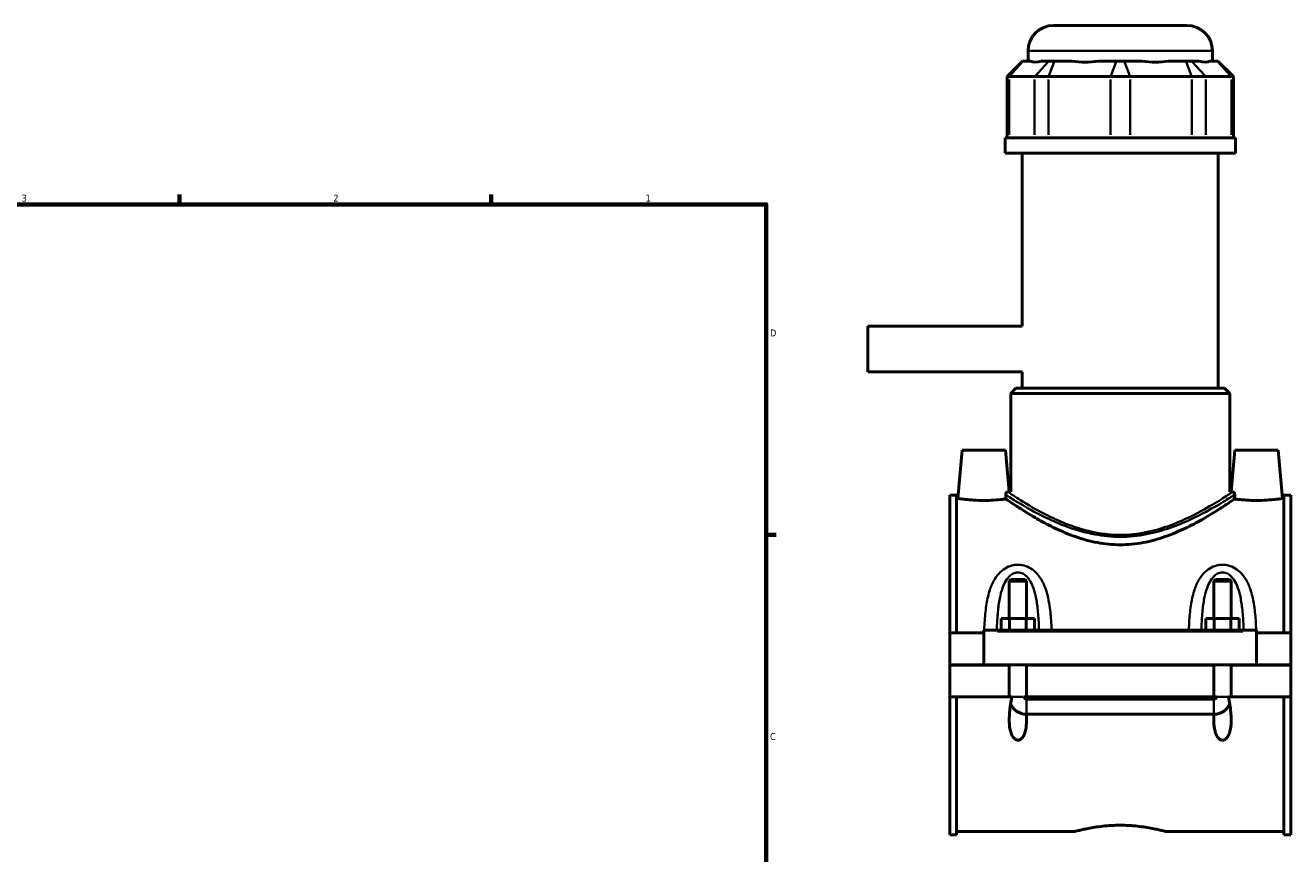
# Model space of a CAD drawing. Header units: inches. Extents: x -1 to 47.8, y -1.4 to 47.3.
# Tile 7 of 8: x 23.4 to 40.7, y 12.2 to 23.4. Entities that reach past the tile are written whole.
import ezdxf

# ---------------------------------------------------------------- set-up
doc = ezdxf.new("R2010")
doc.units = ezdxf.units.IN
doc.header["$MEASUREMENT"] = 0
for name, color, linetype, lineweight in [('Border (ANSI)', 7, 'Continuous', 70), ('Visible (ANSI)', 7, 'Continuous', 50), ('Visible Narrow (ANSI)', 7, 'Continuous', 35)]:
    doc.layers.add(name, color=color, linetype=linetype, lineweight=lineweight)
doc.styles.add('Note Text (ANSI)', font='tahoma.ttf')

# ---------------------------------------------------------------- blocks, each defined once
blk = doc.blocks.new('Borders Default Border')
at = {"layer": 'Border (ANSI)'}
for p, q in [((25.5, 21), (25.5, 21.134)), ((29.75, 21), (29.75, 21.134)), ((33.5, 16.5), (33.634, 16.5))]:
    blk.add_line(p, q, dxfattribs=at)
at = {"layer": 'Border (ANSI)', "flags": 128}
blk.add_lwpolyline([(0.5, 1), (0.5, 21), (33.5, 21), (33.5, 1), (0.5, 1)], dxfattribs=at)
at = {"layer": 'Border (ANSI)', "color": 5, "true_color": 0x0000ff, "char_height": 0.0945, "attachment_point": 7, "style": 'Note Text (ANSI)'}
for s, insert in [('3', (23.346, 21.038)), ('2', (27.596, 21.04)), ('1', (31.854, 21.04)), ('D', (33.553, 19.203)), ('C', (33.552, 13.701))]:
    blk.add_mtext(s, dxfattribs=dict(at, insert=insert))

msp = doc.modelspace()

# ---------------------------------------------------------------- linework, layer by layer
at = {"layer": 'Visible (ANSI)'}
for p, q in [((37.42, 23.441), (39.236, 23.441)), ((36.995, 22.953), (36.785, 22.744)), ((36.995, 22.953), (37.005, 22.953)), ((37.106, 22.953), (37.005, 22.953)), ((37.071, 22.953), (37.071, 23.092)), ((37.355, 22.953), (37.254, 22.953)), ((37.355, 22.953), (37.431, 22.953)), ((37.675, 22.953), (37.431, 22.953)), ((38.275, 22.953), (38.031, 22.953)), ((38.275, 22.953), (38.381, 22.953)), ((38.625, 22.953), (38.381, 22.953)), ((39.225, 22.953), (38.981, 22.953)), ((39.225, 22.953), (39.301, 22.953)), ((39.402, 22.953), (39.301, 22.953)), ((39.651, 22.953), (39.549, 22.953)), ((39.585, 22.953), (39.585, 23.092)), ((39.651, 22.953), (39.661, 22.953)), ((39.661, 22.953), (39.871, 22.744)), ((36.812, 22.744), (36.785, 22.744)), ((36.785, 22.744), (36.785, 21.908)), ((36.812, 22.744), (37.161, 22.744)), ((37.35, 22.744), (37.161, 22.744)), ((37.35, 22.744), (38.194, 22.744)), ((38.462, 22.744), (38.194, 22.744)), ((38.462, 22.744), (39.306, 22.744)), ((39.495, 22.744), (39.306, 22.744)), ((39.495, 22.744), (39.844, 22.744)), ((39.871, 22.744), (39.844, 22.744)), ((39.871, 22.744), (39.871, 21.908)), ((39.899, 21.908), (36.757, 21.908)), ((36.757, 21.699), (36.757, 21.908)), ((39.899, 21.699), (39.899, 21.908)), ((39.899, 21.699), (36.757, 21.699)), ((36.992, 19.342), (36.992, 21.699)), ((39.664, 18.495), (39.664, 21.699)), ((34.888, 19.342), (34.888, 18.72)), ((36.992, 19.342), (34.888, 19.342)), ((36.992, 18.72), (34.888, 18.72)), ((36.992, 18.495), (36.992, 18.72)), ((36.905, 18.495), (36.835, 18.426)), ((36.905, 18.495), (39.751, 18.495)), ((39.751, 18.495), (39.821, 18.426)), ((39.821, 18.426), (36.835, 18.426)), ((36.835, 17.086), (36.835, 18.426)), ((39.821, 17.086), (39.821, 18.426)), ((36.173, 17.652), (36.115, 16.995)), ((36.763, 17.652), (36.173, 17.652)), ((36.763, 17.652), (36.813, 17.086)), ((39.893, 17.652), (39.843, 17.086)), ((39.893, 17.652), (40.483, 17.652)), ((40.483, 17.652), (40.541, 16.995)), ((36.813, 17.086), (36.835, 17.086)), ((39.821, 17.086), (39.843, 17.086)), ((36.003, 17.041), (36.003, 15.162)), ((36.003, 17.041), (36.096, 17.041)), ((36.096, 15.162), (36.096, 17.041)), ((36.115, 16.995), (36.096, 16.995)), ((40.56, 16.995), (40.541, 16.995)), ((40.56, 15.162), (40.56, 17.041)), ((40.56, 17.041), (40.653, 17.041)), ((40.653, 17.041), (40.653, 15.162)), ((36.838, 15.891), (36.815, 15.868)), ((36.838, 15.891), (37.027, 15.891)), ((37.027, 15.891), (37.051, 15.868)), ((39.628, 15.891), (39.605, 15.868)), ((39.628, 15.891), (39.817, 15.891)), ((39.817, 15.891), (39.841, 15.868)), ((36.815, 15.868), (36.815, 15.359)), ((37.051, 15.868), (36.815, 15.868)), ((37.051, 15.868), (37.051, 15.359)), ((39.605, 15.359), (39.605, 15.868)), ((39.841, 15.868), (39.605, 15.868)), ((39.841, 15.359), (39.841, 15.868)), ((36.468, 15.181), (36.468, 15.201)), ((40.188, 15.201), (36.468, 15.201)), ((36.706, 15.201), (36.706, 15.359)), ((36.706, 15.359), (36.819, 15.359)), ((36.819, 15.201), (36.819, 15.359)), ((36.819, 15.359), (37.047, 15.359)), ((37.047, 15.201), (37.047, 15.359)), ((37.047, 15.359), (37.16, 15.359)), ((37.16, 15.201), (37.16, 15.359)), ((39.496, 15.201), (39.496, 15.359)), ((39.496, 15.359), (39.609, 15.359)), ((39.609, 15.201), (39.609, 15.359)), ((39.609, 15.359), (39.837, 15.359)), ((39.837, 15.201), (39.837, 15.359)), ((39.837, 15.359), (39.95, 15.359)), ((39.95, 15.201), (39.95, 15.359)), ((40.188, 15.201), (40.188, 15.181)), ((36.468, 15.162), (36.003, 15.162)), ((36.003, 14.727), (36.003, 15.162)), ((36.468, 14.727), (36.468, 15.181)), ((40.188, 15.181), (40.188, 14.727)), ((40.653, 15.162), (40.188, 15.162)), ((40.653, 15.162), (40.653, 14.727)), ((36.003, 14.727), (36.468, 14.727)), ((36.003, 14.289), (36.003, 14.723)), ((36.815, 14.723), (36.003, 14.723)), ((40.188, 14.727), (36.468, 14.727)), ((36.815, 14.727), (36.815, 14.723)), ((36.815, 14.289), (36.815, 14.723)), ((37.051, 14.727), (37.051, 14.723)), ((37.051, 14.723), (37.051, 14.289)), ((39.605, 14.723), (37.051, 14.723)), ((39.605, 14.723), (39.605, 14.727)), ((39.605, 14.289), (39.605, 14.723)), ((39.841, 14.723), (39.841, 14.727)), ((39.841, 14.723), (39.841, 14.289)), ((40.653, 14.723), (39.841, 14.723)), ((40.188, 14.727), (40.653, 14.727)), ((40.653, 14.723), (40.653, 14.289)), ((36.815, 14.289), (36.003, 14.289)), ((36.003, 14.289), (36.003, 12.41)), ((36.096, 12.41), (36.096, 14.289)), ((36.85, 14.289), (36.815, 14.289)), ((37.051, 14.289), (37.016, 14.289)), ((39.605, 14.289), (37.051, 14.289)), ((37.051, 14.26), (39.605, 14.26)), ((39.64, 14.289), (39.605, 14.289)), ((39.841, 14.289), (39.806, 14.289)), ((40.653, 14.289), (39.841, 14.289)), ((40.56, 12.41), (40.56, 14.289)), ((40.653, 14.289), (40.653, 12.41)), ((39.605, 14.055), (37.051, 14.055)), ((37.711, 12.455), (36.096, 12.455)), ((40.56, 12.455), (38.945, 12.455)), ((36.003, 12.41), (36.096, 12.41)), ((40.56, 12.41), (40.653, 12.41))]:
    msp.add_line(p, q, dxfattribs=at)
for centre, radius, start, end in [((37.42, 23.092), 0.349, 90, 180), ((39.236, 23.092), 0.349, 0, 90), ((37.051, 14.289), 0.236, 202.9251, 269.396), ((39.605, 14.289), 0.236, 270.604, 337.0749)]:
    msp.add_arc(centre, radius, start, end, dxfattribs=at)
for major_axis, ratio, start_param, end_param in [((-1.233, -1.233), 0.198912, 0.042463, 0.350237), ((1.045, 1.045), 0.668179, 3.576754, 3.884528), ((-1.045, 1.045), 0.668179, 2.398657, 2.706431), ((-1.233, 1.233), 0.198912, 2.791356, 3.09913)]:
    msp.add_ellipse((38.328, 24.196), major_axis=major_axis, ratio=ratio, start_param=start_param, end_param=end_param, dxfattribs=at)
for points in [[(36.813, 17.086), (36.813, 17.086), (36.807, 17.085), (36.795, 17.083)], [(39.861, 17.083), (39.849, 17.085), (39.843, 17.086), (39.843, 17.086)], [(37.051, 14.055), (37.05, 14.055), (37.049, 14.055), (37.048, 14.055)], [(39.608, 14.055), (39.607, 14.055), (39.606, 14.055), (39.605, 14.055)]]:
    msp.add_open_spline(points, degree=3, dxfattribs=at)
for points, knots in [([(36.468, 16.967), (36.423, 16.967), (36.376, 16.969), (36.289, 16.974), (36.249, 16.978), (36.187, 16.985), (36.16, 16.988), (36.124, 16.994), (36.115, 16.995), (36.115, 16.995)], [2.714465, 2.714465, 2.714465, 2.714465, 3.054049, 3.054049, 3.393633, 3.393633, 3.732665, 3.732665, 4.071698, 4.071698, 4.071698, 4.071698]), ([(36.768, 16.987), (36.753, 16.985), (36.736, 16.983), (36.687, 16.978), (36.647, 16.974), (36.56, 16.969), (36.513, 16.967), (36.468, 16.967)], [1.835834, 1.835834, 1.835834, 1.835834, 2.0352971, 2.0352971, 2.3748811, 2.3748811, 2.7144651, 2.7144651, 2.7144651, 2.7144651]), ([(36.767, 17.044), (36.767, 17.047), (36.767, 17.05), (36.768, 17.057), (36.769, 17.06), (36.772, 17.067), (36.775, 17.071), (36.783, 17.079), (36.789, 17.083), (36.795, 17.083)], [0, 0, 0, 0, 0.0233013, 0.0233013, 0.0549925, 0.0549925, 0.099871, 0.099871, 0.1769512, 0.1769512, 0.1769512, 0.1769512]), ([(36.768, 16.987), (36.767, 17.001), (36.767, 17.015), (36.767, 17.034), (36.767, 17.039), (36.767, 17.044)], [0.9973843, 0.9973843, 0.9973843, 0.9973843, 1.0923356, 1.0923356, 1.1304408, 1.1304408, 1.1304408, 1.1304408]), ([(38.328, 16.363), (38.224, 16.363), (38.119, 16.373), (37.913, 16.412), (37.812, 16.44), (37.621, 16.507), (37.53, 16.546), (37.362, 16.625), (37.285, 16.666), (37.149, 16.742), (37.085, 16.781), (36.971, 16.852), (36.921, 16.884), (36.84, 16.938), (36.808, 16.96), (36.779, 16.979), (36.773, 16.984), (36.768, 16.987)], [0, 0, 0, 0, 0.791785, 0.791785, 1.58357, 1.58357, 2.375355, 2.375355, 3.16714, 3.16714, 3.948281, 3.948281, 4.729422, 4.729422, 5.510563, 5.510563, 5.820284, 5.820284, 5.820284, 5.820284]), ([(39.888, 16.987), (39.883, 16.984), (39.877, 16.979), (39.848, 16.96), (39.816, 16.938), (39.735, 16.884), (39.685, 16.852), (39.571, 16.781), (39.507, 16.742), (39.371, 16.666), (39.294, 16.625), (39.126, 16.546), (39.035, 16.507), (38.844, 16.44), (38.743, 16.412), (38.537, 16.373), (38.432, 16.363), (38.328, 16.363)], [19.34653, 19.34653, 19.34653, 19.34653, 19.656251, 19.656251, 20.437392, 20.437392, 21.218533, 21.218533, 21.999673, 21.999673, 22.791458, 22.791458, 23.583244, 23.583244, 24.375029, 24.375029, 25.166814, 25.166814, 25.166814, 25.166814]), ([(39.861, 17.083), (39.861, 17.083), (39.861, 17.083), (39.867, 17.082), (39.872, 17.08), (39.88, 17.073), (39.883, 17.068), (39.886, 17.061), (39.887, 17.058), (39.889, 17.053), (39.889, 17.051), (39.889, 17.048), (39.889, 17.046), (39.889, 17.044)], [0, 0, 0, 0, 0.0078564, 0.0078564, 0.1281211, 0.1281211, 0.2351476, 0.2351476, 0.2946876, 0.2946876, 0.3211587, 0.3211587, 0.346083, 0.346083, 0.346083, 0.346083]), ([(39.889, 17.044), (39.889, 17.039), (39.889, 17.034), (39.889, 17.015), (39.888, 17.001), (39.888, 16.987)], [1.0542304, 1.0542304, 1.0542304, 1.0542304, 1.0923356, 1.0923356, 1.1872869, 1.1872869, 1.1872869, 1.1872869]), ([(40.188, 16.967), (40.143, 16.967), (40.096, 16.969), (40.009, 16.974), (39.969, 16.978), (39.92, 16.983), (39.903, 16.985), (39.888, 16.987)], [0, 0, 0, 0, 0.339584, 0.339584, 0.679168, 0.679168, 0.8786311, 0.8786311, 0.8786311, 0.8786311]), ([(40.541, 16.995), (40.541, 16.995), (40.532, 16.994), (40.496, 16.988), (40.469, 16.985), (40.407, 16.978), (40.367, 16.974), (40.28, 16.969), (40.233, 16.967), (40.188, 16.967)], [4.071698, 4.071698, 4.071698, 4.071698, 4.41073, 4.41073, 4.749762, 4.749762, 5.089346, 5.089346, 5.42893, 5.42893, 5.42893, 5.42893]), ([(37.048, 14.055), (37.05, 14.029), (37.051, 14.003), (37.051, 13.945), (37.049, 13.909), (37.039, 13.837), (37.03, 13.802), (37.007, 13.752), (36.992, 13.728), (36.967, 13.711), (36.961, 13.707), (36.947, 13.702), (36.94, 13.701), (36.926, 13.701), (36.919, 13.702), (36.906, 13.707), (36.899, 13.71), (36.882, 13.723), (36.872, 13.734), (36.854, 13.761), (36.846, 13.779), (36.833, 13.816), (36.828, 13.836), (36.817, 13.897), (36.815, 13.94), (36.815, 14.043), (36.821, 14.114), (36.837, 14.22), (36.843, 14.255), (36.85, 14.289)], [1.216385, 1.216385, 1.216385, 1.216385, 1.411813, 1.411813, 1.684395, 1.684395, 1.956976, 1.956976, 2.1465, 2.1465, 2.198734, 2.198734, 2.250969, 2.250969, 2.305685, 2.305685, 2.360402, 2.360402, 2.469836, 2.469836, 2.628263, 2.628263, 2.78669, 2.78669, 3.103544, 3.103544, 3.619741, 3.619741, 3.870793, 3.870793, 3.870793, 3.870793]), ([(37.016, 14.289), (37.017, 14.284), (37.019, 14.28), (37.024, 14.272), (37.027, 14.268), (37.034, 14.264), (37.037, 14.262), (37.044, 14.26), (37.048, 14.26), (37.051, 14.26)], [0.0000698, 0.0000698, 0.0000698, 0.0000698, 0.0369029, 0.0369029, 0.0726601, 0.0726601, 0.1000626, 0.1000626, 0.1267854, 0.1267854, 0.1267854, 0.1267854]), ([(39.806, 14.289), (39.813, 14.255), (39.819, 14.22), (39.835, 14.114), (39.841, 14.043), (39.841, 13.94), (39.839, 13.897), (39.828, 13.836), (39.823, 13.816), (39.81, 13.779), (39.802, 13.761), (39.784, 13.734), (39.774, 13.723), (39.757, 13.71), (39.75, 13.707), (39.737, 13.702), (39.73, 13.701), (39.716, 13.701), (39.709, 13.702), (39.696, 13.707), (39.689, 13.71), (39.672, 13.723), (39.662, 13.734), (39.644, 13.761), (39.636, 13.779), (39.623, 13.816), (39.618, 13.836), (39.607, 13.897), (39.605, 13.94), (39.605, 14.004), (39.606, 14.029), (39.608, 14.055)], [0.645958, 0.645958, 0.645958, 0.645958, 0.89701, 0.89701, 1.413207, 1.413207, 1.730061, 1.730061, 1.888488, 1.888488, 2.046915, 2.046915, 2.156349, 2.156349, 2.211065, 2.211065, 2.265782, 2.265782, 2.320499, 2.320499, 2.375216, 2.375216, 2.48465, 2.48465, 2.643077, 2.643077, 2.801504, 2.801504, 3.118358, 3.118358, 3.315616, 3.315616, 3.315616, 3.315616]), ([(39.605, 14.26), (39.609, 14.26), (39.614, 14.26), (39.622, 14.264), (39.626, 14.266), (39.632, 14.272), (39.634, 14.275), (39.638, 14.281), (39.639, 14.285), (39.64, 14.289)], [0, 0, 0, 0, 0.0338755, 0.0338755, 0.069072, 0.069072, 0.0968973, 0.0968973, 0.1265215, 0.1265215, 0.1265215, 0.1265215]), ([(37.711, 12.455), (37.711, 12.455), (37.714, 12.456), (37.73, 12.461), (37.742, 12.464), (37.774, 12.472), (37.793, 12.477), (37.839, 12.487), (37.864, 12.492), (37.919, 12.503), (37.95, 12.509), (38.017, 12.519), (38.053, 12.524), (38.129, 12.532), (38.169, 12.536), (38.249, 12.54), (38.289, 12.541), (38.328, 12.541)], [7.126599, 7.126599, 7.126599, 7.126599, 7.423511, 7.423511, 7.720423, 7.720423, 8.017335, 8.017335, 8.314248, 8.314248, 8.611219, 8.611219, 8.90819, 8.90819, 9.205161, 9.205161, 9.502132, 9.502132, 9.502132, 9.502132]), ([(38.328, 12.541), (38.367, 12.541), (38.407, 12.54), (38.487, 12.536), (38.527, 12.532), (38.603, 12.524), (38.639, 12.519), (38.706, 12.509), (38.737, 12.503), (38.792, 12.492), (38.817, 12.487), (38.863, 12.477), (38.882, 12.472), (38.914, 12.464), (38.926, 12.461), (38.942, 12.456), (38.945, 12.455), (38.945, 12.455)], [0, 0, 0, 0, 0.296971, 0.296971, 0.593942, 0.593942, 0.890913, 0.890913, 1.187884, 1.187884, 1.484796, 1.484796, 1.781708, 1.781708, 2.078621, 2.078621, 2.375533, 2.375533, 2.375533, 2.375533])]:
    msp.add_open_spline(points, degree=3, knots=knots, dxfattribs=at)
at = {"layer": 'Visible Narrow (ANSI)'}
for p, q in [((39.57, 23.092), (37.086, 23.092)), ((36.996, 22.943), (36.822, 22.754)), ((37.345, 22.943), (37.171, 22.754)), ((37.427, 22.943), (37.354, 22.754)), ((38.271, 22.943), (38.198, 22.754)), ((38.385, 22.943), (38.458, 22.754)), ((39.229, 22.943), (39.302, 22.754)), ((39.311, 22.943), (39.485, 22.754)), ((39.66, 22.943), (39.834, 22.754)), ((36.812, 21.95), (36.812, 22.702)), ((37.161, 22.702), (37.161, 21.95)), ((37.35, 21.95), (37.35, 22.702)), ((38.194, 22.702), (38.194, 21.95)), ((38.462, 21.95), (38.462, 22.702)), ((39.306, 22.702), (39.306, 21.95)), ((39.495, 21.95), (39.495, 22.702)), ((39.844, 22.702), (39.844, 21.95)), ((36.654, 15.181), (40.002, 15.181)), ((36.856, 14.289), (37.009, 14.289)), ((37.051, 14.059), (37.051, 14.25)), ((39.605, 14.059), (39.605, 14.25)), ((39.799, 14.289), (39.646, 14.289))]:
    msp.add_line(p, q, dxfattribs=at)
for points, knots in [([(36.767, 17.044), (36.77, 17.043), (36.773, 17.04), (36.805, 17.02), (36.86, 16.984), (37.035, 16.88), (37.165, 16.805), (37.408, 16.688), (37.506, 16.645), (37.727, 16.564), (37.852, 16.528), (38.096, 16.483), (38.212, 16.471), (38.328, 16.471), (38.389, 16.471), (38.45, 16.474), (38.629, 16.492), (38.745, 16.515), (38.926, 16.565), (38.995, 16.588), (39.228, 16.674), (39.375, 16.747), (39.604, 16.87), (39.693, 16.922), (39.826, 17.004), (39.87, 17.032), (39.889, 17.044)], [-31.269648, -31.269648, -31.269648, -31.269648, -31.087263, -31.087263, -29.791632, -29.791632, -28.190525, -28.190525, -27.263309, -27.263309, -26.239027, -26.239027, -25.373097, -25.373097, -25.373097, -24.918804, -24.918804, -24.023515, -24.023515, -23.435366, -23.435366, -21.958058, -21.958058, -20.705916, -20.705916, -19.4765, -19.4765, -19.4765, -19.4765]), ([(39.861, 17.083), (39.859, 17.082), (39.857, 17.081), (39.837, 17.068), (39.793, 17.038), (39.663, 16.955), (39.576, 16.902), (39.352, 16.777), (39.208, 16.704), (38.98, 16.616), (38.913, 16.593), (38.735, 16.542), (38.622, 16.519), (38.447, 16.501), (38.388, 16.497), (38.328, 16.497), (38.214, 16.497), (38.101, 16.509), (37.863, 16.555), (37.74, 16.592), (37.524, 16.674), (37.428, 16.717), (37.19, 16.836), (37.064, 16.912), (36.893, 17.018), (36.838, 17.055), (36.804, 17.078), (36.798, 17.081), (36.795, 17.083)], [19.30395, 19.30395, 19.30395, 19.30395, 19.463524, 19.463524, 20.705916, 20.705916, 21.958058, 21.958058, 23.435366, 23.435366, 24.023515, 24.023515, 24.918804, 24.918804, 25.373097, 25.373097, 25.373097, 26.239027, 26.239027, 27.263309, 27.263309, 28.190525, 28.190525, 29.791632, 29.791632, 31.087263, 31.087263, 31.442198, 31.442198, 31.442198, 31.442198]), ([(37.393, 15.201), (37.391, 15.246), (37.389, 15.29), (37.38, 15.411), (37.373, 15.487), (37.349, 15.627), (37.334, 15.691), (37.297, 15.802), (37.276, 15.849), (37.229, 15.928), (37.203, 15.961), (37.147, 16.015), (37.116, 16.038), (37.055, 16.069), (37.024, 16.079), (36.973, 16.089), (36.953, 16.091), (36.933, 16.091), (36.913, 16.091), (36.893, 16.089), (36.842, 16.079), (36.811, 16.069), (36.75, 16.038), (36.719, 16.015), (36.663, 15.961), (36.637, 15.928), (36.59, 15.849), (36.569, 15.802), (36.531, 15.691), (36.517, 15.627), (36.493, 15.487), (36.486, 15.411), (36.477, 15.29), (36.475, 15.246), (36.473, 15.201)], [-6.123747, -6.123747, -6.123747, -6.123747, -5.803205, -5.803205, -5.236827, -5.236827, -4.730334, -4.730334, -4.319781, -4.319781, -3.986285, -3.986285, -3.688958, -3.688958, -3.443956, -3.443956, -3.29083, -3.29083, -3.29083, -3.137703, -3.137703, -2.892701, -2.892701, -2.595374, -2.595374, -2.261878, -2.261878, -1.851325, -1.851325, -1.344832, -1.344832, -0.778454, -0.778454, -0.457912, -0.457912, -0.457912, -0.457912]), ([(40.183, 15.201), (40.181, 15.246), (40.179, 15.29), (40.17, 15.411), (40.163, 15.487), (40.139, 15.627), (40.124, 15.691), (40.087, 15.802), (40.066, 15.849), (40.019, 15.928), (39.993, 15.961), (39.937, 16.015), (39.906, 16.038), (39.845, 16.069), (39.814, 16.079), (39.763, 16.089), (39.743, 16.091), (39.723, 16.091), (39.703, 16.091), (39.683, 16.089), (39.632, 16.079), (39.601, 16.069), (39.54, 16.038), (39.509, 16.015), (39.453, 15.961), (39.427, 15.928), (39.38, 15.849), (39.359, 15.802), (39.321, 15.691), (39.307, 15.627), (39.283, 15.487), (39.276, 15.411), (39.267, 15.29), (39.265, 15.246), (39.263, 15.201)], [-6.124078, -6.124078, -6.124078, -6.124078, -5.803522, -5.803522, -5.237133, -5.237133, -4.730668, -4.730668, -4.320117, -4.320117, -3.986616, -3.986616, -3.689289, -3.689289, -3.444287, -3.444287, -3.291161, -3.291161, -3.291161, -3.138034, -3.138034, -2.893032, -2.893032, -2.595705, -2.595705, -2.262204, -2.262204, -1.851653, -1.851653, -1.345189, -1.345189, -0.7788, -0.7788, -0.458243, -0.458243, -0.458243, -0.458243]), ([(36.645, 15.201), (36.646, 15.23), (36.647, 15.258), (36.652, 15.358), (36.657, 15.429), (36.671, 15.558), (36.681, 15.617), (36.704, 15.719), (36.717, 15.763), (36.747, 15.836), (36.763, 15.866), (36.799, 15.916), (36.818, 15.937), (36.857, 15.965), (36.876, 15.975), (36.908, 15.984), (36.92, 15.986), (36.933, 15.986), (36.946, 15.986), (36.958, 15.984), (36.99, 15.975), (37.009, 15.965), (37.048, 15.937), (37.067, 15.916), (37.103, 15.866), (37.119, 15.836), (37.149, 15.763), (37.162, 15.719), (37.185, 15.617), (37.194, 15.558), (37.209, 15.429), (37.214, 15.358), (37.219, 15.258), (37.22, 15.23), (37.221, 15.201)], [0.553334, 0.553334, 0.553334, 0.553334, 0.778454, 0.778454, 1.344832, 1.344832, 1.851325, 1.851325, 2.261878, 2.261878, 2.595374, 2.595374, 2.892701, 2.892701, 3.137703, 3.137703, 3.29083, 3.29083, 3.29083, 3.443956, 3.443956, 3.688958, 3.688958, 3.986285, 3.986285, 4.319781, 4.319781, 4.730334, 4.730334, 5.236827, 5.236827, 5.803205, 5.803205, 6.028325, 6.028325, 6.028325, 6.028325]), ([(39.435, 15.201), (39.436, 15.23), (39.437, 15.258), (39.442, 15.358), (39.447, 15.429), (39.461, 15.558), (39.471, 15.617), (39.494, 15.719), (39.507, 15.763), (39.537, 15.836), (39.553, 15.866), (39.589, 15.916), (39.608, 15.937), (39.647, 15.965), (39.666, 15.975), (39.698, 15.984), (39.71, 15.986), (39.723, 15.986), (39.736, 15.986), (39.748, 15.984), (39.78, 15.975), (39.799, 15.965), (39.838, 15.937), (39.857, 15.916), (39.893, 15.866), (39.909, 15.836), (39.939, 15.763), (39.952, 15.719), (39.975, 15.617), (39.984, 15.558), (39.999, 15.429), (40.004, 15.358), (40.009, 15.258), (40.01, 15.23), (40.011, 15.201)], [0.553665, 0.553665, 0.553665, 0.553665, 0.7788, 0.7788, 1.345189, 1.345189, 1.851653, 1.851653, 2.262204, 2.262204, 2.595705, 2.595705, 2.893032, 2.893032, 3.138034, 3.138034, 3.291161, 3.291161, 3.291161, 3.444287, 3.444287, 3.689289, 3.689289, 3.986616, 3.986616, 4.320117, 4.320117, 4.730668, 4.730668, 5.237133, 5.237133, 5.803522, 5.803522, 6.028656, 6.028656, 6.028656, 6.028656])]:
    msp.add_open_spline(points, degree=3, knots=knots, dxfattribs=at)

# ---------------------------------------------------------------- block references
msp.add_blockref('Borders Default Border', (0, 0))

doc.saveas('drawing.dxf')
